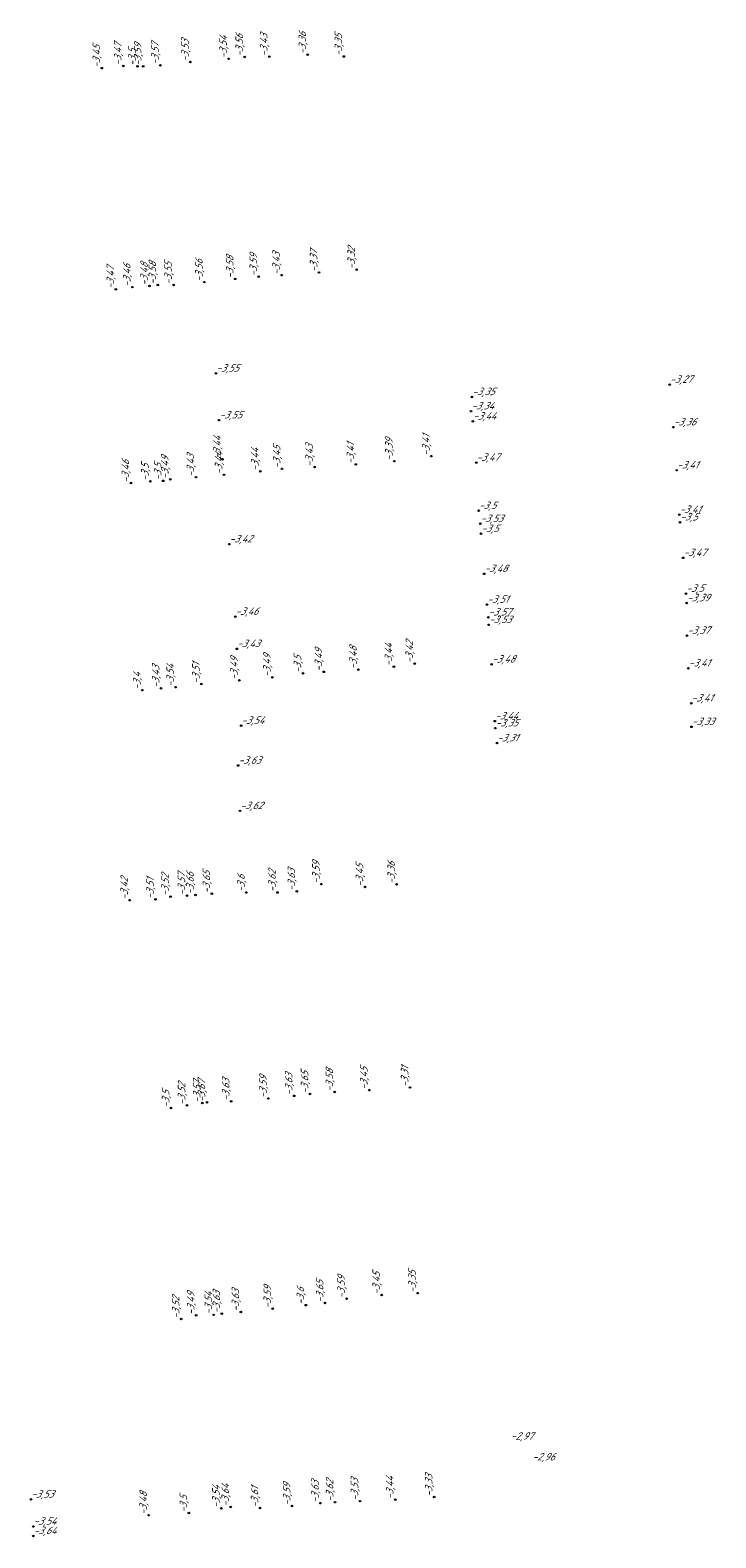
# Model space of a CAD drawing. Header units: metres. Extents: x 162343 to 162665, y 502576 to 502928.
# Tile 30 of 33: x 162613 to 162646, y 502757 to 502830. Entities that reach past the tile are written whole.
import ezdxf

# ---------------------------------------------------------------- set-up
doc = ezdxf.new("R2010")
doc.units = ezdxf.units.M
doc.header["$LTSCALE"] = 0.001
doc.layers.add('B-WE-OG-HOOGTEPUNT-T18', color=7, linetype='Continuous', lineweight=0)
doc.styles.add('Style-Arial', font='arial.ttf')

# ---------------------------------------------------------------- blocks, each defined once
blk = doc.blocks.new('hm_11')
at = {"color": 0, "linetype": 'ByBlock', "lineweight": -2}
blk.add_circle((0, 0), 0.0375, dxfattribs=at)

msp = doc.modelspace()

# ---------------------------------------------------------------- block references
at = {"layer": 'B-WE-OG-HOOGTEPUNT-T18', "rotation": 90}
for p in [(162616.481485, 502828.232672), (162617.517154, 502828.340687), (162618.205447, 502828.317793), (162618.477728, 502828.321735), (162619.312467, 502828.373085), (162620.760073, 502828.525102), (162622.605642, 502828.684242), (162623.382995, 502828.775644), (162624.570229, 502828.787428), (162626.43104, 502828.882349), (162628.171893, 502828.79575), (162622.925241, 502818.049074), (162624.059863, 502818.154404), (162625.16874, 502818.228959), (162626.975356, 502818.355504), (162628.79379, 502818.497227), (162617.156669, 502817.548747), (162617.952109, 502817.651255), (162618.785218, 502817.706337), (162619.188042, 502817.755948), (162619.949564, 502817.758244), (162621.435219, 502817.892969), (162622.313137, 502809.334807), (162632.402973, 502809.484832), (162622.385505, 502808.582237), (162624.137197, 502808.754285), (162625.189075, 502808.871821), (162626.763047, 502808.955781), (162628.750898, 502809.082379), (162630.613625, 502809.241994), (162617.885887, 502808.184381), (162618.825075, 502808.270329), (162619.445196, 502808.291801), (162619.788, 502808.367352), (162621.026858, 502808.466079), (162627.20824, 502799.062806), (162628.878041, 502799.169419), (162630.587175, 502799.313363), (162631.596707, 502799.459202), (162621.288036, 502798.470738), (162623.127344, 502798.648073), (162624.719447, 502798.794053), (162626.19756, 502798.99417), (162618.436954, 502798.177611), (162619.343601, 502798.266965), (162620.047943, 502798.319655), (162619.799132, 502788.201987), (162620.592508, 502788.248783), (162621.006674, 502788.273138), (162621.798082, 502788.338579), (162623.46776, 502788.40036), (162624.968952, 502788.3992), (162625.901802, 502788.450496), (162627.086624, 502788.800855), (162629.192859, 502788.664766), (162630.725448, 502788.791909), (162617.82403, 502788.030165), (162619.074241, 502788.065261), (162626.538663, 502778.662634), (162627.73403, 502778.759663), (162629.402049, 502778.847732), (162631.371567, 502778.974559), (162619.825635, 502777.98285), (162620.595417, 502778.112573), (162621.332998, 502778.222073), (162621.560739, 502778.25603), (162622.728039, 502778.307644), (162624.528815, 502778.442724), (162625.771732, 502778.571478), (162626.338804, 502768.460699), (162627.265799, 502768.564201), (162628.308166, 502768.772268), (162630.000621, 502768.948073), (162631.73522, 502769.038942), (162620.312707, 502767.786268), (162621.039615, 502767.970547), (162621.888411, 502767.993681), (162622.278419, 502768.046595), (162623.198854, 502768.131081), (162624.736901, 502768.285294), (162628.952638, 502758.990155), (162630.657018, 502759.06315), (162632.537939, 502759.191111), (162618.742609, 502758.30872), (162620.683921, 502758.414872), (162622.255319, 502758.639478), (162622.70652, 502758.709904), (162624.122787, 502758.656592), (162625.671878, 502758.751225), (162627.040741, 502758.890134), (162627.747155, 502758.938461)]:
    msp.add_blockref('hm_11', p, dxfattribs=at)
at = {"layer": 'B-WE-OG-HOOGTEPUNT-T18'}
for p in [(162622.001107, 502813.483388), (162643.91907, 502812.941169), (162634.366277, 502812.345773), (162634.320643, 502811.658931), (162622.148055, 502811.222497), (162634.40672, 502811.165658), (162644.093968, 502810.884057), (162634.573286, 502809.171256), (162644.256505, 502808.803806), (162634.68267, 502806.846924), (162644.378552, 502806.655206), (162634.762861, 502806.216829), (162634.802187, 502805.734521), (162644.410468, 502806.289427), (162622.636909, 502805.229442), (162644.567902, 502804.572164), (162634.952654, 502803.797773), (162644.707354, 502802.841187), (162635.092559, 502802.310738), (162644.739718, 502802.387393), (162622.927091, 502801.730218), (162635.154314, 502801.698388), (162635.171447, 502801.334132), (162644.752862, 502800.810927), (162623.005394, 502800.172777), (162635.320159, 502799.422871), (162644.817269, 502799.234462), (162644.960556, 502797.542272), (162623.21545, 502796.462544), (162635.466182, 502796.677734), (162635.491578, 502796.33844), (162644.97069, 502796.404344), (162635.571168, 502795.618404), (162623.068188, 502794.533351), (162623.156471, 502792.342351), (162613.056933, 502759.073423), (162613.170533, 502757.765293), (162613.175318, 502757.308617)]:
    msp.add_blockref('hm_11', p, dxfattribs=at)

# ---------------------------------------------------------------- texts
at = {"layer": 'B-WE-OG-HOOGTEPUNT-T18', "char_height": 0.36, "attachment_point": 7, "rotation": 90, "style": 'Style-Arial'}
for s, insert in [('{\\fNLCS-ISO|b0|i1|c0|p34;\\Q15;\\C256;-3,53}', (162620.760073, 502828.525102)), ('{\\fNLCS-ISO|b0|i1|c0|p34;\\Q15;\\C256;-3,54}', (162622.605642, 502828.684242)), ('{\\fNLCS-ISO|b0|i1|c0|p34;\\Q15;\\C256;-3,56}', (162623.382995, 502828.775644)), ('{\\fNLCS-ISO|b0|i1|c0|p34;\\Q15;\\C256;-3,43}', (162624.570229, 502828.787428)), ('{\\fNLCS-ISO|b0|i1|c0|p34;\\Q15;\\C256;-3,36}', (162626.43104, 502828.882349)), ('{\\fNLCS-ISO|b0|i1|c0|p34;\\Q15;\\C256;-3,35}', (162628.171893, 502828.79575)), ('{\\fNLCS-ISO|b0|i1|c0|p34;\\Q15;\\C256;-3,45}', (162616.481485, 502828.232672)), ('{\\fNLCS-ISO|b0|i1|c0|p34;\\Q15;\\C256;-3,47}', (162617.517154, 502828.340687)), ('{\\fNLCS-ISO|b0|i1|c0|p34;\\Q15;\\C256;-3,5}', (162618.205447, 502828.317793)), ('{\\fNLCS-ISO|b0|i1|c0|p34;\\Q15;\\C256;-3,59}', (162618.477728, 502828.321735)), ('{\\fNLCS-ISO|b0|i1|c0|p34;\\Q15;\\C256;-3,57}', (162619.312467, 502828.373085)), ('{\\fNLCS-ISO|b0|i1|c0|p34;\\Q15;\\C256;-3,37}', (162626.975356, 502818.355504)), ('{\\fNLCS-ISO|b0|i1|c0|p34;\\Q15;\\C256;-3,32}', (162628.79379, 502818.497227)), ('{\\fNLCS-ISO|b0|i1|c0|p34;\\Q15;\\C256;-3,46}', (162617.952109, 502817.651255)), ('{\\fNLCS-ISO|b0|i1|c0|p34;\\Q15;\\C256;-3,48}', (162618.785218, 502817.706337)), ('{\\fNLCS-ISO|b0|i1|c0|p34;\\Q15;\\C256;-3,58}', (162619.188042, 502817.755948)), ('{\\fNLCS-ISO|b0|i1|c0|p34;\\Q15;\\C256;-3,55}', (162619.949564, 502817.758244)), ('{\\fNLCS-ISO|b0|i1|c0|p34;\\Q15;\\C256;-3,56}', (162621.435219, 502817.892969)), ('{\\fNLCS-ISO|b0|i1|c0|p34;\\Q15;\\C256;-3,58}', (162622.925241, 502818.049074)), ('{\\fNLCS-ISO|b0|i1|c0|p34;\\Q15;\\C256;-3,59}', (162624.059863, 502818.154404)), ('{\\fNLCS-ISO|b0|i1|c0|p34;\\Q15;\\C256;-3,43}', (162625.16874, 502818.228959)), ('{\\fNLCS-ISO|b0|i1|c0|p34;\\Q15;\\C256;-3,47}', (162617.156669, 502817.548747)), ('{\\fNLCS-ISO|b0|i1|c0|p34;\\Q15;\\C256;-3,44}', (162622.313137, 502809.334807)), ('{\\fNLCS-ISO|b0|i1|c0|p34;\\Q15;\\C256;-3,45}', (162625.189075, 502808.871821)), ('{\\fNLCS-ISO|b0|i1|c0|p34;\\Q15;\\C256;-3,43}', (162626.763047, 502808.955781)), ('{\\fNLCS-ISO|b0|i1|c0|p34;\\Q15;\\C256;-3,41}', (162628.750898, 502809.082379)), ('{\\fNLCS-ISO|b0|i1|c0|p34;\\Q15;\\C256;-3,39}', (162630.613625, 502809.241994)), ('{\\fNLCS-ISO|b0|i1|c0|p34;\\Q15;\\C256;-3,41}', (162632.402973, 502809.484832)), ('{\\fNLCS-ISO|b0|i1|c0|p34;\\Q15;\\C256;-3,46}', (162617.885887, 502808.184381)), ('{\\fNLCS-ISO|b0|i1|c0|p34;\\Q15;\\C256;-3,49}', (162619.788, 502808.367352)), ('{\\fNLCS-ISO|b0|i1|c0|p34;\\Q15;\\C256;-3,43}', (162621.026858, 502808.466079)), ('{\\fNLCS-ISO|b0|i1|c0|p34;\\Q15;\\C256;-3,44}', (162622.385505, 502808.582237)), ('{\\fNLCS-ISO|b0|i1|c0|p34;\\Q15;\\C256;-3,44}', (162624.137197, 502808.754285)), ('{\\fNLCS-ISO|b0|i1|c0|p34;\\Q15;\\C256;-3,5}', (162618.825075, 502808.270329)), ('{\\fNLCS-ISO|b0|i1|c0|p34;\\Q15;\\C256;-3,5}', (162619.445196, 502808.291801)), ('{\\fNLCS-ISO|b0|i1|c0|p34;\\Q15;\\C256;-3,42}', (162631.596707, 502799.459202)), ('{\\fNLCS-ISO|b0|i1|c0|p34;\\Q15;\\C256;-3,49}', (162623.127344, 502798.648073)), ('{\\fNLCS-ISO|b0|i1|c0|p34;\\Q15;\\C256;-3,49}', (162624.719447, 502798.794053)), ('{\\fNLCS-ISO|b0|i1|c0|p34;\\Q15;\\C256;-3,5}', (162626.19756, 502798.99417)), ('{\\fNLCS-ISO|b0|i1|c0|p34;\\Q15;\\C256;-3,49}', (162627.20824, 502799.062806)), ('{\\fNLCS-ISO|b0|i1|c0|p34;\\Q15;\\C256;-3,48}', (162628.878041, 502799.169419)), ('{\\fNLCS-ISO|b0|i1|c0|p34;\\Q15;\\C256;-3,44}', (162630.587175, 502799.313363)), ('{\\fNLCS-ISO|b0|i1|c0|p34;\\Q15;\\C256;-3,43}', (162619.343601, 502798.266965)), ('{\\fNLCS-ISO|b0|i1|c0|p34;\\Q15;\\C256;-3,54}', (162620.047943, 502798.319655)), ('{\\fNLCS-ISO|b0|i1|c0|p34;\\Q15;\\C256;-3,51}', (162621.288036, 502798.470738)), ('{\\fNLCS-ISO|b0|i1|c0|p34;\\Q15;\\C256;-3,4}', (162618.436954, 502798.177611)), ('{\\fNLCS-ISO|b0|i1|c0|p34;\\Q15;\\C256;-3,63}', (162625.901802, 502788.450496)), ('{\\fNLCS-ISO|b0|i1|c0|p34;\\Q15;\\C256;-3,59}', (162627.086624, 502788.800855)), ('{\\fNLCS-ISO|b0|i1|c0|p34;\\Q15;\\C256;-3,45}', (162629.192859, 502788.664766)), ('{\\fNLCS-ISO|b0|i1|c0|p34;\\Q15;\\C256;-3,36}', (162630.725448, 502788.791909)), ('{\\fNLCS-ISO|b0|i1|c0|p34;\\Q15;\\C256;-3,42}', (162617.82403, 502788.030165)), ('{\\fNLCS-ISO|b0|i1|c0|p34;\\Q15;\\C256;-3,51}', (162619.074241, 502788.065261)), ('{\\fNLCS-ISO|b0|i1|c0|p34;\\Q15;\\C256;-3,52}', (162619.799132, 502788.201987)), ('{\\fNLCS-ISO|b0|i1|c0|p34;\\Q15;\\C256;-3,57}', (162620.592508, 502788.248783)), ('{\\fNLCS-ISO|b0|i1|c0|p34;\\Q15;\\C256;-3,66}', (162621.006674, 502788.273138)), ('{\\fNLCS-ISO|b0|i1|c0|p34;\\Q15;\\C256;-3,65}', (162621.798082, 502788.338579)), ('{\\fNLCS-ISO|b0|i1|c0|p34;\\Q15;\\C256;-3,6}', (162623.46776, 502788.40036)), ('{\\fNLCS-ISO|b0|i1|c0|p34;\\Q15;\\C256;-3,62}', (162624.968952, 502788.3992)), ('{\\fNLCS-ISO|b0|i1|c0|p34;\\Q15;\\C256;-3,57}', (162621.332998, 502778.222073)), ('{\\fNLCS-ISO|b0|i1|c0|p34;\\Q15;\\C256;-3,67}', (162621.560739, 502778.25603)), ('{\\fNLCS-ISO|b0|i1|c0|p34;\\Q15;\\C256;-3,63}', (162622.728039, 502778.307644)), ('{\\fNLCS-ISO|b0|i1|c0|p34;\\Q15;\\C256;-3,59}', (162624.528815, 502778.442724)), ('{\\fNLCS-ISO|b0|i1|c0|p34;\\Q15;\\C256;-3,63}', (162625.771732, 502778.571478)), ('{\\fNLCS-ISO|b0|i1|c0|p34;\\Q15;\\C256;-3,65}', (162626.538663, 502778.662634)), ('{\\fNLCS-ISO|b0|i1|c0|p34;\\Q15;\\C256;-3,58}', (162627.73403, 502778.759663)), ('{\\fNLCS-ISO|b0|i1|c0|p34;\\Q15;\\C256;-3,45}', (162629.402049, 502778.847732)), ('{\\fNLCS-ISO|b0|i1|c0|p34;\\Q15;\\C256;-3,31}', (162631.371567, 502778.974559)), ('{\\fNLCS-ISO|b0|i1|c0|p34;\\Q15;\\C256;-3,5}', (162619.825635, 502777.98285)), ('{\\fNLCS-ISO|b0|i1|c0|p34;\\Q15;\\C256;-3,52}', (162620.595417, 502778.112573)), ('{\\fNLCS-ISO|b0|i1|c0|p34;\\Q15;\\C256;-3,59}', (162628.308166, 502768.772268)), ('{\\fNLCS-ISO|b0|i1|c0|p34;\\Q15;\\C256;-3,45}', (162630.000621, 502768.948073)), ('{\\fNLCS-ISO|b0|i1|c0|p34;\\Q15;\\C256;-3,35}', (162631.73522, 502769.038942)), ('{\\fNLCS-ISO|b0|i1|c0|p34;\\Q15;\\C256;-3,63}', (162622.278419, 502768.046595)), ('{\\fNLCS-ISO|b0|i1|c0|p34;\\Q15;\\C256;-3,63}', (162623.198854, 502768.131081)), ('{\\fNLCS-ISO|b0|i1|c0|p34;\\Q15;\\C256;-3,59}', (162624.736901, 502768.285294)), ('{\\fNLCS-ISO|b0|i1|c0|p34;\\Q15;\\C256;-3,6}', (162626.338804, 502768.460699)), ('{\\fNLCS-ISO|b0|i1|c0|p34;\\Q15;\\C256;-3,65}', (162627.265799, 502768.564201)), ('{\\fNLCS-ISO|b0|i1|c0|p34;\\Q15;\\C256;-3,52}', (162620.312707, 502767.786268)), ('{\\fNLCS-ISO|b0|i1|c0|p34;\\Q15;\\C256;-3,49}', (162621.039615, 502767.970547)), ('{\\fNLCS-ISO|b0|i1|c0|p34;\\Q15;\\C256;-3,54}', (162621.888411, 502767.993681)), ('{\\fNLCS-ISO|b0|i1|c0|p34;\\Q15;\\C256;-3,54}', (162622.255319, 502758.639478)), ('{\\fNLCS-ISO|b0|i1|c0|p34;\\Q15;\\C256;-3,64}', (162622.70652, 502758.709904)), ('{\\fNLCS-ISO|b0|i1|c0|p34;\\Q15;\\C256;-3,61}', (162624.122787, 502758.656592)), ('{\\fNLCS-ISO|b0|i1|c0|p34;\\Q15;\\C256;-3,59}', (162625.671878, 502758.751225)), ('{\\fNLCS-ISO|b0|i1|c0|p34;\\Q15;\\C256;-3,63}', (162627.040741, 502758.890134)), ('{\\fNLCS-ISO|b0|i1|c0|p34;\\Q15;\\C256;-3,62}', (162627.747155, 502758.938461)), ('{\\fNLCS-ISO|b0|i1|c0|p34;\\Q15;\\C256;-3,53}', (162628.952638, 502758.990155)), ('{\\fNLCS-ISO|b0|i1|c0|p34;\\Q15;\\C256;-3,44}', (162630.657018, 502759.06315)), ('{\\fNLCS-ISO|b0|i1|c0|p34;\\Q15;\\C256;-3,33}', (162632.537939, 502759.191111)), ('{\\fNLCS-ISO|b0|i1|c0|p34;\\Q15;\\C256;-3,48}', (162618.742609, 502758.30872)), ('{\\fNLCS-ISO|b0|i1|c0|p34;\\Q15;\\C256;-3,5}', (162620.683921, 502758.414872))]:
    msp.add_mtext(s, dxfattribs=dict(at, insert=insert))
at = {"layer": 'B-WE-OG-HOOGTEPUNT-T18', "char_height": 0.36, "attachment_point": 7, "style": 'Style-Arial'}
for s, insert in [('{\\fNLCS-ISO|b0|i1|c0|p34;\\Q15;\\C256;-3,55}', (162622.001107, 502813.483388)), ('{\\fNLCS-ISO|b0|i1|c0|p34;\\Q15;\\C256;-3,27}', (162643.91907, 502812.941169)), ('{\\fNLCS-ISO|b0|i1|c0|p34;\\Q15;\\C256;-3,35}', (162634.366277, 502812.345773)), ('{\\fNLCS-ISO|b0|i1|c0|p34;\\Q15;\\C256;-3,55}', (162622.148055, 502811.222497)), ('{\\fNLCS-ISO|b0|i1|c0|p34;\\Q15;\\C256;-3,34}', (162634.320643, 502811.658931)), ('{\\fNLCS-ISO|b0|i1|c0|p34;\\Q15;\\C256;-3,44}', (162634.40672, 502811.165658)), ('{\\fNLCS-ISO|b0|i1|c0|p34;\\Q15;\\C256;-3,36}', (162644.093968, 502810.884057)), ('{\\fNLCS-ISO|b0|i1|c0|p34;\\Q15;\\C256;-3,47}', (162634.573286, 502809.171256)), ('{\\fNLCS-ISO|b0|i1|c0|p34;\\Q15;\\C256;-3,41}', (162644.256505, 502808.803806)), ('{\\fNLCS-ISO|b0|i1|c0|p34;\\Q15;\\C256;-3,5}', (162634.68267, 502806.846924)), ('{\\fNLCS-ISO|b0|i1|c0|p34;\\Q15;\\C256;-3,53}', (162634.762861, 502806.216829)), ('{\\fNLCS-ISO|b0|i1|c0|p34;\\Q15;\\C256;-3,41}', (162644.378552, 502806.655206)), ('{\\fNLCS-ISO|b0|i1|c0|p34;\\Q15;\\C256;-3,5}', (162644.410468, 502806.289427)), ('{\\fNLCS-ISO|b0|i1|c0|p34;\\Q15;\\C256;-3,5}', (162634.802187, 502805.734521)), ('{\\fNLCS-ISO|b0|i1|c0|p34;\\Q15;\\C256;-3,42}', (162622.636909, 502805.229442)), ('{\\fNLCS-ISO|b0|i1|c0|p34;\\Q15;\\C256;-3,47}', (162644.567902, 502804.572164)), ('{\\fNLCS-ISO|b0|i1|c0|p34;\\Q15;\\C256;-3,48}', (162634.952654, 502803.797773)), ('{\\fNLCS-ISO|b0|i1|c0|p34;\\Q15;\\C256;-3,5}', (162644.707354, 502802.841187)), ('{\\fNLCS-ISO|b0|i1|c0|p34;\\Q15;\\C256;-3,39}', (162644.739718, 502802.387393)), ('{\\fNLCS-ISO|b0|i1|c0|p34;\\Q15;\\C256;-3,46}', (162622.927091, 502801.730218)), ('{\\fNLCS-ISO|b0|i1|c0|p34;\\Q15;\\C256;-3,51}', (162635.092559, 502802.310738)), ('{\\fNLCS-ISO|b0|i1|c0|p34;\\Q15;\\C256;-3,57}', (162635.154314, 502801.698388)), ('{\\fNLCS-ISO|b0|i1|c0|p34;\\Q15;\\C256;-3,53}', (162635.171447, 502801.334132)), ('{\\fNLCS-ISO|b0|i1|c0|p34;\\Q15;\\C256;-3,37}', (162644.752862, 502800.810927)), ('{\\fNLCS-ISO|b0|i1|c0|p34;\\Q15;\\C256;-3,43}', (162623.005394, 502800.172777)), ('{\\fNLCS-ISO|b0|i1|c0|p34;\\Q15;\\C256;-3,48}', (162635.320159, 502799.422871)), ('{\\fNLCS-ISO|b0|i1|c0|p34;\\Q15;\\C256;-3,41}', (162644.817269, 502799.234462)), ('{\\fNLCS-ISO|b0|i1|c0|p34;\\Q15;\\C256;-3,41}', (162644.960556, 502797.542272)), ('{\\fNLCS-ISO|b0|i1|c0|p34;\\Q15;\\C256;-3,44}', (162635.466182, 502796.677734)), ('{\\fNLCS-ISO|b0|i1|c0|p34;\\Q15;\\C256;-3,54}', (162623.21545, 502796.462544)), ('{\\fNLCS-ISO|b0|i1|c0|p34;\\Q15;\\C256;-3,35}', (162635.491578, 502796.33844)), ('{\\fNLCS-ISO|b0|i1|c0|p34;\\Q15;\\C256;-3,33}', (162644.97069, 502796.404344)), ('{\\fNLCS-ISO|b0|i1|c0|p34;\\Q15;\\C256;-3,31}', (162635.571168, 502795.618404)), ('{\\fNLCS-ISO|b0|i1|c0|p34;\\Q15;\\C256;-3,63}', (162623.068188, 502794.533351)), ('{\\fNLCS-ISO|b0|i1|c0|p34;\\Q15;\\C256;-3,62}', (162623.156471, 502792.342351)), ('{\\fNLCS-ISO|b0|i1|c0|p34;\\Q15;\\C256;-2,97}', (162636.224439, 502761.876136)), ('{\\fNLCS-ISO|b0|i1|c0|p34;\\Q15;\\C256;-2,96}', (162637.26724, 502760.870602)), ('{\\fNLCS-ISO|b0|i1|c0|p34;\\Q15;\\C256;-3,53}', (162613.056933, 502759.073423)), ('{\\fNLCS-ISO|b0|i1|c0|p34;\\Q15;\\C256;-3,54}', (162613.170533, 502757.765293)), ('{\\fNLCS-ISO|b0|i1|c0|p34;\\Q15;\\C256;-3,64}', (162613.175318, 502757.308617))]:
    msp.add_mtext(s, dxfattribs=dict(at, insert=insert))

doc.saveas('drawing.dxf')
